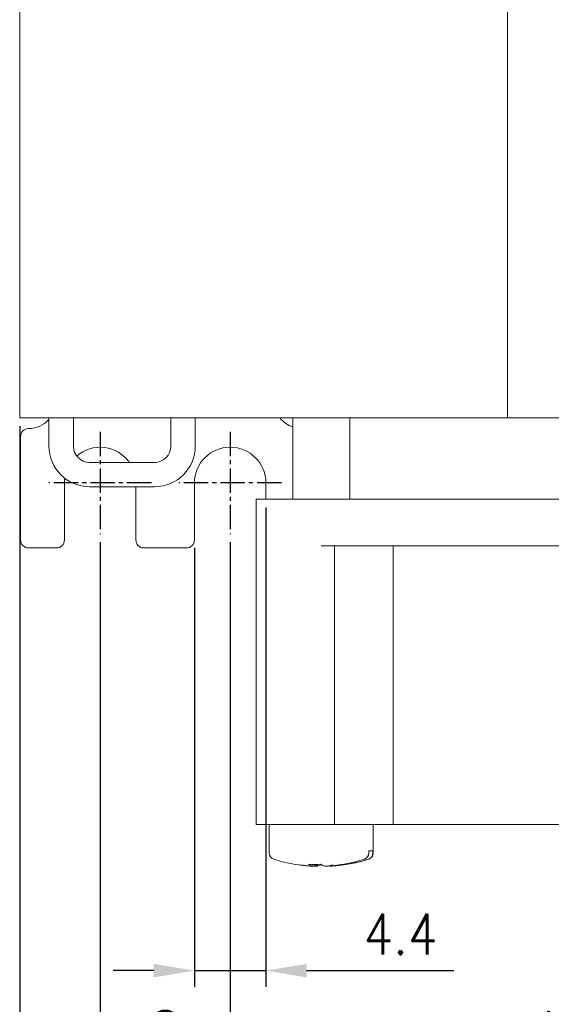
# Model space of a CAD drawing. Header units: millimetres. Extents: x -556 to 0, y 0 to 403.
# Tile 26 of 30: x -135 to -102, y 135 to 196. Entities that reach past the tile are written whole.
import ezdxf

# ---------------------------------------------------------------- set-up
doc = ezdxf.new("R2010")
doc.units = ezdxf.units.MM
doc.header["$LTSCALE"] = 2
doc.linetypes.add('CENTER2', pattern=[1.125, 0.75, -0.125, 0.125, -0.125])
doc.layers.get('DEFPOINTS').update_dxf_attribs({"color": 3})
doc.layers.add('0-CL', color=3, linetype='CENTER2')
doc.layers.add('0-DIM', color=3, linetype='Continuous')
doc.styles.add('ROMANS', font='romans.shx', dxfattribs={"width": 0.85})
doc.dimstyles.new('STAND01', dxfattribs={"dimtxt": 2.5, "dimasz": 2.5, "dimexe": 1, "dimexo": 0.5, "dimgap": 1, "dimtad": 1, "dimdec": 8, "dimdsep": 46, "dimtxsty": 'ROMANS', "dimcen": 0.09, "dimadec": 8, "dimazin": 2, "dimtp": 0.05, "dimtm": 0.05, "dimtfac": 0.6, "dimtdec": 8, "dimtmove": 0, "dimatfit": 0, "dimfxl": 1, "dimtolj": 1, "dimarcsym": 0})

# ---------------------------------------------------------------- blocks, each defined once
blk = doc.blocks.new('*D49')
at = {"layer": '0-DIM', "color": 0, "lineweight": -2, "transparency": 16777216}
for p, q in [((-134.6, 170.85), (-134.6, 122.85)), ((-65.5, 170.85), (-65.5, 122.85)), ((-68, 123.85), (-132.1, 123.85))]:
    blk.add_line(p, q, dxfattribs=at)
at = {"layer": '0-DIM', "color": 0, "transparency": 16777216}
for points in [[(-132.1, 124.267), (-132.1, 123.433), (-134.6, 123.85)], [(-68, 124.267), (-68, 123.433), (-65.5, 123.85)]]:
    blk.add_solid(points, dxfattribs=at)
at = {"layer": 'DEFPOINTS', "color": 0, "transparency": 16777216}
for p in [(-134.6, 171.35), (-65.5, 171.35), (-134.6, 123.85)]:
    blk.add_point(p, dxfattribs=at)
at = {"layer": '0-DIM', "color": 0, "transparency": 16777216, "insert": (-100.05, 126.755), "char_height": 2.5, "attachment_point": 5, "style": 'ROMANS'}
blk.add_mtext('\\A1;70 [2.76"]', dxfattribs=at)
blk = doc.blocks.new('*D50')
at = {"layer": '0-DIM', "color": 0, "lineweight": -2, "transparency": 16777216}
for p, q in [((-129.65, 163.7), (-129.65, 130.35)), ((-121.65, 163.7), (-121.65, 130.35)), ((-127.15, 131.35), (-124.15, 131.35))]:
    blk.add_line(p, q, dxfattribs=at)
at = {"layer": '0-DIM', "color": 0, "transparency": 16777216}
for points in [[(-127.15, 131.767), (-127.15, 130.933), (-129.65, 131.35)], [(-124.15, 131.767), (-124.15, 130.933), (-121.65, 131.35)]]:
    blk.add_solid(points, dxfattribs=at)
at = {"layer": 'DEFPOINTS', "color": 0, "transparency": 16777216}
for p in [(-129.65, 164.2), (-121.65, 164.2), (-121.65, 131.35)]:
    blk.add_point(p, dxfattribs=at)
at = {"layer": '0-DIM', "color": 0, "transparency": 16777216, "insert": (-125.65, 133.6), "char_height": 2.5, "attachment_point": 5, "style": 'ROMANS'}
blk.add_mtext('\\A1;8', dxfattribs=at)
blk = doc.blocks.new('*D51')
at = {"layer": '0-DIM', "color": 0, "lineweight": -2, "transparency": 16777216}
for p, q in [((-119.45, 165.85), (-119.45, 136.35)), ((-123.85, 163.35), (-123.85, 136.35)), ((-126.35, 137.35), (-128.85, 137.35)), ((-123.85, 137.35), (-119.45, 137.35)), ((-116.95, 137.35), (-107.896, 137.35))]:
    blk.add_line(p, q, dxfattribs=at)
at = {"layer": '0-DIM', "color": 0, "transparency": 16777216}
for points in [[(-126.35, 137.767), (-126.35, 136.933), (-123.85, 137.35)], [(-116.95, 137.767), (-116.95, 136.933), (-119.45, 137.35)]]:
    blk.add_solid(points, dxfattribs=at)
at = {"layer": 'DEFPOINTS', "color": 0, "transparency": 16777216}
for p in [(-119.45, 166.35), (-123.85, 163.85), (-119.45, 137.35)]:
    blk.add_point(p, dxfattribs=at)
at = {"layer": '0-DIM', "color": 0, "transparency": 16777216, "insert": (-111.173, 139.6), "char_height": 2.5, "attachment_point": 5, "style": 'ROMANS'}
blk.add_mtext('\\A1;4.4', dxfattribs=at)
blk = doc.blocks.new('*D52')
at = {"layer": '0-DIM', "color": 0, "lineweight": -2, "transparency": 16777216}
for p, q in [((-121.65, 163.7), (-121.65, 130.35)), ((-78.45, 163.7), (-78.45, 130.35)), ((-80.95, 131.35), (-119.15, 131.35))]:
    blk.add_line(p, q, dxfattribs=at)
at = {"layer": '0-DIM', "color": 0, "transparency": 16777216}
for points in [[(-119.15, 131.767), (-119.15, 130.933), (-121.65, 131.35)], [(-80.95, 131.767), (-80.95, 130.933), (-78.45, 131.35)]]:
    blk.add_solid(points, dxfattribs=at)
at = {"layer": 'DEFPOINTS', "color": 0, "transparency": 16777216}
for p in [(-121.65, 164.2), (-78.45, 164.2), (-121.65, 131.35)]:
    blk.add_point(p, dxfattribs=at)
at = {"layer": '0-DIM', "color": 0, "transparency": 16777216, "insert": (-100.05, 133.6), "char_height": 2.5, "attachment_point": 5, "style": 'ROMANS'}
blk.add_mtext('\\A1;43.2', dxfattribs=at)
blk = doc.blocks.new('CGI1005-00')
at = {"color": 0, "linetype": 'Continuous', "lineweight": 0}
for p, q in [((-134.6, 171.35), (-134.6, 261.35)), ((-104.6, 171.35), (-104.6, 261.35)), ((-134.6, 171.35), (-65.5, 171.35)), ((-132.8, 169.61561299), (-132.8, 171.35)), ((-131.3, 169.61561299), (-131.3, 171.35)), ((-125.3, 169.61561299), (-125.3, 171.35)), ((-123.8, 169.61561299), (-123.8, 171.35)), ((-117.8, 171.35), (-117.8, 166.35)), ((-114.3, 171.35), (-114.3, 166.35)), ((-134.55, 163.85), (-134.55, 170.2)), ((-126.3, 168.61561299), (-130.3, 168.61561299)), ((-131.85, 167.35), (-131.85, 163.85)), ((-123.85, 163.85), (-123.85, 167.35)), ((-119.45, 167.35), (-119.45, 166.35)), ((-130.3, 167.11561299), (-126.3, 167.11561299)), ((-127.45, 163.85), (-127.45, 167.11561299)), ((-120.05, 166.35), (-80.05, 166.35)), ((-120.05, 166.35), (-120.05, 146.35)), ((-132.35, 163.35), (-134.05, 163.35)), ((-126.95, 163.35), (-124.35, 163.35)), ((-84.05, 163.48), (-116.05, 163.48)), ((-115.22675043, 163.48), (-115.22675043, 146.35)), ((-111.62352889, 146.35), (-111.62352889, 163.48)), ((-80.05, 146.35), (-120.05, 146.35)), ((-119.25, 144.58643908), (-119.25, 146.35)), ((-112.85, 144.58643908), (-112.85, 146.35)), ((-113.11824166, 144.58643908), (-113.11824166, 144.71)), ((-113.11824166, 144.71), (-112.86977537, 144.71)), ((-112.86977537, 144.71), (-112.86977537, 144.58643908)), ((-116.73165447, 143.78232197), (-116.75357385, 143.78232197)), ((-116.70738583, 143.78232197), (-116.73165447, 143.78232197)), ((-116.69201967, 143.77958065), (-116.69201967, 143.77700422)), ((-116.59166176, 143.77712165), (-116.59166176, 143.88236813)), ((-116.45250526, 143.78232197), (-116.44355339, 143.79367249)), ((-116.44355339, 143.78232197), (-116.45250526, 143.78232197)), ((-116.44355339, 143.79367249), (-116.44355339, 143.88146703)), ((-116.44355339, 143.86232197), (-116.36355339, 143.78232197)), ((-116.44355339, 143.77700422), (-116.44355339, 143.78232197)), ((-116.36355339, 143.78232197), (-116.44355339, 143.78232197)), ((-116.36355339, 143.78232197), (-116.36355339, 143.88193872)), ((-116.36355339, 143.7761885), (-116.36355339, 143.78232197)), ((-116.2810789, 143.88312609), (-116.2810789, 143.77712165)), ((-115.65644661, 143.78232197), (-115.69712478, 143.78232197)), ((-115.65644661, 143.78232197), (-115.65644661, 143.77700422)), ((-115.61712478, 143.78232197), (-115.65644661, 143.78232197)), ((-115.64749473, 143.78232197), (-115.65301466, 143.78932096)), ((-115.50833824, 143.77712165), (-115.50833824, 143.78682332)), ((-115.46072157, 143.78232197), (-115.4503035, 143.79134429)), ((-115.46072157, 143.79050474), (-115.46072157, 143.78232197)), ((-115.40798032, 143.78232197), (-115.46072157, 143.78232197)), ((-115.46072157, 143.78232197), (-115.46072157, 143.7761885)), ((-115.40798032, 143.79488087), (-115.40798032, 143.79367249)), ((-115.40798032, 143.79367249), (-115.39902845, 143.78232197)), ((-115.39902845, 143.78232197), (-115.40798032, 143.78232197)), ((-115.40798032, 143.78232197), (-115.40798032, 143.77700422))]:
    blk.add_line(p, q, dxfattribs=at)
for points in [[(-113.39039544, 144.20541469, 0.3089224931), (-113.11890812, 144.56344023, 0.0140833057), (-113.11824166, 144.58643908)], [(-112.86977537, 144.58643908, -0.3186619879), (-113.13465966, 144.20786745, -0.0049739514), (-113.14192915, 144.20541469)]]:
    blk.add_lwpolyline(points, format="xyb", dxfattribs=at)
for centre, radius, start, end in [((-134.05, 172.4), 1.7, 270, 317.3320745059), ((-117.25, 172.4), 1.7, 218.1445130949, 251.1234963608), ((-134.05, 170.2), 0.5, 90, 180), ((-130.3, 169.61561299), 2.5, 180, 270), ((-130.3, 169.61561299), 1, 180, 270), ((-126.3, 169.61561299), 2.5, 270, 0), ((-126.3, 169.61561299), 1, 270, 0), ((-129.65, 167.35), 2.2, 35.1191471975, 131.0561418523), ((-121.65, 167.35), 2.2, 0, 180), ((-129.65, 167.35), 2.2, 172.4470089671, 180), ((-134.05, 163.85), 0.5, 180, 270), ((-132.35, 163.85), 0.5, 270, 0), ((-126.95, 163.85), 0.5, 180, 270), ((-124.35, 163.85), 0.5, 270, 0), ((-118.85, 144.58643908), 0.4, 180, 252.2810681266), ((-116.05, 153.35), 9.6, 252.2810681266, 258.8612745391), ((-116.05, 153.35), 9.6, 281.1387254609, 287.7189318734), ((-113.25, 144.58643908), 0.4, 287.7189318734, 0), ((-116.05, 153.35), 9.59192972, 265.9248165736, 266.4778264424), ((-116.05, 153.35), 9.59192972, 273.5221735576, 273.8378658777)]:
    blk.add_arc(centre, radius, start, end, dxfattribs=at)
for centre, major_axis, ratio, start_param, end_param in [((-116.17423314, 153.35), (0, 9.58799249), 0.9659258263, 3.1975305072, 3.446902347), ((-115.92576686, 153.35), (0, -9.58799249), 0.9659258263, 0.0559378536, 0.3053096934), ((-116.17423314, 153.35), (0, 9.58799249), 0.9659258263, 2.9536519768, 3.0856548), ((-113.99585745, 150.97808049), (-6.30899546, -5.46375034), 0.75, 0.5373712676, 0.619437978), ((-118.10414255, 150.97808049), (-6.30899546, 5.46375034), 0.75, 2.2515151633, 2.3335818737), ((-116.43637033, 153.35), (0, 9.59166305), 0.2588190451, 2.9761569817, 3.0789974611), ((-115.44793325, 152.26527174), (-8.0881818, -4.48925823), 0.8754260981, 0.962481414, 1.0489900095), ((-116.39082723, 153.35), (0, 9.59192972), 0.5, 3.0704672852, 3.0787500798), ((-116.66237243, 153.35), (0, 9.57392292), 0.5, 3.1464170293, 3.1563647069), ((-115.92576686, 153.35), (0, -9.58799249), 0.9659258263, 6.211222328, 6.2272474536), ((-119.60787926, 150.97808049), (4.62953699, -6.94430548), 0.4330127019, 5.8980841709, 5.9078640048), ((-115.8532233, 153.35), (0, -9.59192972), 0.8660254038, 6.2120599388, 6.2217117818), ((-116.40355339, 153.35), (0, -9.57392292), 0.8660254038, 0.0048243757, 0.0147720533), ((-116.43637033, 153.35), (0, 9.59166305), 0.2588190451, 3.2041878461, 3.2978652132), ((-115.66362967, 153.35), (0, 9.59166305), 0.2588190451, 2.9761569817, 3.0789974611), ((-115.69644661, 153.35), (0, 9.57392292), 0.8660254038, 3.1268206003, 3.1367682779), ((-116.24677669, 153.35), (0, 9.59192972), 0.8660254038, 3.203066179, 3.212718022), ((-112.49212074, 150.97808049), (4.62953699, 6.94430548), 0.4330127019, 3.516913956, 3.5989806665), ((-119.60787926, 150.97808049), (4.62953699, -6.94430548), 0.4330127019, 6.0964368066, 6.178503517), ((-115.43762756, 153.35), (0, -9.57392292), 0.5, 6.2684132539, 6.2783609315)]:
    blk.add_ellipse(centre, major_axis=major_axis, ratio=ratio, start_param=start_param, end_param=end_param, dxfattribs=at)
at = {"layer": '0-CL'}
for p, q in [((-129.65, 170.5), (-129.65, 164.2)), ((-121.65, 170.5), (-121.65, 164.2)), ((-126.5, 167.35), (-132.8, 167.35)), ((-118.5, 167.35), (-124.8, 167.35))]:
    blk.add_line(p, q, dxfattribs=at)
at = {"layer": '0-DIM'}
dim = blk.add_linear_dim(base=(-134.6, 123.85), p1=(-65.5, 171.35), p2=(-134.6, 171.35), text='70 [2.76"]', dimstyle='STAND01', override={"dimrnd": 10}, dxfattribs=at)
dim.commit()
dim.dimension.update_dxf_attribs({"geometry": '*D49', "text_midpoint": (-100.05, 123.85), "dimtype": 128})
dim = blk.add_linear_dim(base=(-119.45, 137.35), p1=(-123.85, 163.85), p2=(-119.45, 166.35), angle=180, dimstyle='STAND01', override={"dimdec": 1}, dxfattribs=at)
dim.commit()
dim.dimension.update_dxf_attribs({"geometry": '*D51', "text_midpoint": (-111.17321428, 137.35), "dimtype": 128})
for p1, picture, middle in [((-129.65, 164.2), '*D50', (-125.65, 133.6)), ((-78.45, 164.2), '*D52', (-100.05, 133.6))]:
    dim = blk.add_linear_dim(base=(-121.65, 131.35), p1=p1, p2=(-121.65, 164.2), dimstyle='STAND01', override={"dimdec": 1}, dxfattribs=at)
    dim.commit()
    dim.dimension.update_dxf_attribs({"geometry": picture, "text_midpoint": middle})

msp = doc.modelspace()

# ---------------------------------------------------------------- block references
msp.add_blockref('CGI1005-00', (0, 0))

doc.saveas('drawing.dxf')
